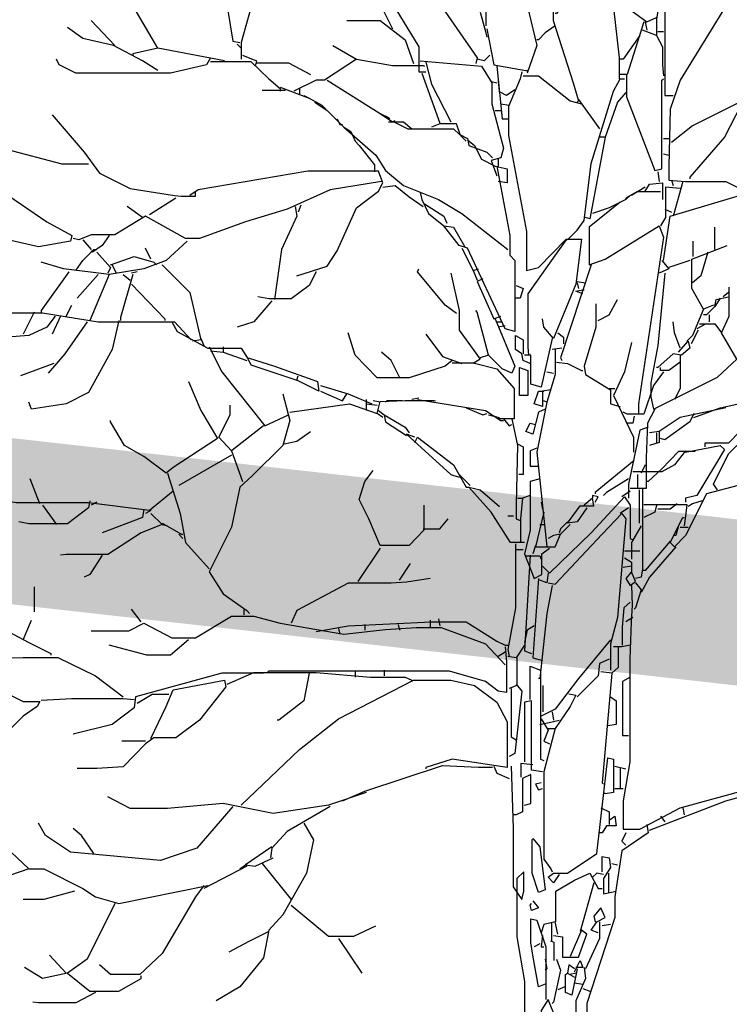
# Model space of a CAD drawing. Header units: metres. Extents: x 173015 to 189682, y 346605 to 348504.
# Tile 90 of 212: x 188894.24 to 188898.54, y 348003.78 to 348009.74. Entities that reach past the tile are written whole.
import ezdxf

# ---------------------------------------------------------------- set-up
doc = ezdxf.new("R2010")
doc.units = ezdxf.units.M
doc.header["$PDMODE"] = 35
doc.header["$PDSIZE"] = 0.075
for name, color, linetype, lineweight in [('B-ME-GR-BOOM-SD', 252, 'Continuous', 25), ('X-XX-AL-DETAIL1-M-B', 252, 'Continuous', 18), ('X-XX-AL-HULPGEOMETRIE-G', 50, 'Continuous', 25)]:
    doc.layers.add(name, color=color, linetype=linetype, lineweight=lineweight)
doc.styles.add('NLCS-ISO-M100-T25', font='NLCS-ISO.ttf', dxfattribs={"height": 0.25})
doc.dimstyles.new('NLCS-M100-T25-PIJL_L3_H2', dxfattribs={"dimscale": 0.1, "dimtxt": 2.5, "dimasz": 2.5, "dimexe": 2, "dimexo": 2, "dimgap": 0.7, "dimtad": 1, "dimdec": 3, "dimzin": 0, "dimdsep": 46, "dimtxsty": 'NLCS-ISO-M100-T25', "dimcen": 0, "dimdle": 2, "dimclrd": 256, "dimclre": 256, "dimclrt": 256, "dimazin": 0, "dimtfac": 1, "dimtdec": 3, "dimtofl": 0, "dimtmove": 0, "dimatfit": 3, "dimfxl": 2, "dimfxlon": 1, "dimtfillclr": 256, "dimtolj": 1, "dimtzin": 0, "dimlwd": -1, "dimlwe": -1, "dimarcsym": 0})

# ---------------------------------------------------------------- blocks, each defined once
blk = doc.blocks.new('*D78')
at = {"layer": 'Defpoints', "color": 0, "transparency": 16777216}
for p in [(188884.6115, 348012.2689), (188884.6115, 347996.2578), (188897.4415, 347996.2578)]:
    blk.add_point(p, dxfattribs=at)
at = {"layer": 'X-XX-AL-DETAIL1-M-B', "transparency": 16777216}
for p, q in [((188884.6115, 348012.0689), (188884.6115, 348012.4689)), ((188897.4415, 348012.0689), (188897.4415, 348012.4689)), ((188897.1915, 348012.2689), (188884.8615, 348012.2689))]:
    blk.add_line(p, q, dxfattribs=at)
for points in [[(188884.8615, 348012.3106), (188884.8615, 348012.2272), (188884.6115, 348012.2689)], [(188897.1915, 348012.3106), (188897.1915, 348012.2272), (188897.4415, 348012.2689)]]:
    blk.add_solid(points, dxfattribs=at)
at = {"layer": 'X-XX-AL-DETAIL1-M-B', "transparency": 16777216, "insert": (188891.0265, 348012.5014), "char_height": 0.25, "attachment_point": 5, "style": 'NLCS-ISO-M100-T25'}
blk.add_mtext('\\A1;Ruigte', dxfattribs=at)
blk = doc.blocks.new('*D79')
at = {"layer": 'Defpoints', "color": 0, "transparency": 16777216}
for p in [(188897.4415, 348012.2689), (188897.4415, 347996.2578), (188915.1015, 347996.2578)]:
    blk.add_point(p, dxfattribs=at)
at = {"layer": 'X-XX-AL-DETAIL1-M-B', "transparency": 16777216}
for p, q in [((188897.4415, 348012.0689), (188897.4415, 348012.4689)), ((188915.1015, 348012.0689), (188915.1015, 348012.4689)), ((188914.8515, 348012.2689), (188897.6915, 348012.2689))]:
    blk.add_line(p, q, dxfattribs=at)
for points in [[(188897.6915, 348012.3106), (188897.6915, 348012.2272), (188897.4415, 348012.2689)], [(188914.8515, 348012.3106), (188914.8515, 348012.2272), (188915.1015, 348012.2689)]]:
    blk.add_solid(points, dxfattribs=at)
at = {"layer": 'X-XX-AL-DETAIL1-M-B', "transparency": 16777216, "insert": (188906.2715, 348012.4639), "char_height": 0.25, "attachment_point": 5, "style": 'NLCS-ISO-M100-T25'}
blk.add_mtext('\\A1;Bos', dxfattribs=at)
blk = doc.blocks.new('SGR-BOOM_S02_D_ZIJ-D')
at = {"flags": 128}
for points in [[(0.0673, 9.5091), (-0.0589, 9.2317), (-0.0925, 9.0299), (-0.0589, 8.8281), (-0.0084, 8.6179), (-0.0673, 8.4498)], [(0.7567, 9.4923), (0.7567, 9.0299), (0.7147, 8.7777), (0.7147, 8.6768), (0.6306, 8.7104)], [(-1.7404, 9.3746), (-1.711, 9.2653), (-1.711, 8.9542), (-1.7992, 8.6347), (-1.7992, 8.5338)], [(-0.3153, 8.7356), (-0.3153, 9.0719), (-0.1766, 9.383), (0.3027, 9.1224), (0.3195, 9.0804)], [(-0.7945, 9.2485), (-0.7945, 9.156), (-0.3699, 8.5423), (-0.3783, 8.5086)], [(-1.9422, 9.2149), (-1.8497, 8.6431), (-1.8077, 8.6347)], [(0.7651, 9.1897), (0.7651, 8.5927), (0.7651, 8.3152), (0.8156, 8.3152)], [(0.4919, 8.4161), (0.4919, 8.5423), (0.4456, 8.9542), (0.3111, 9.0804), (0.1093, 8.8113), (0.1009, 8.8113)], [(-1.0762, 9.0215), (-0.9753, 8.9542), (-0.9669, 8.887), (-0.8828, 8.7188)], [(0.0799, 9.0551), (0.0904, 8.9122), (0.0904, 8.7693), (0.2102, 8.3909), (0.2438, 8.2816), (0.2354, 8.2732)], [(1.3032, 8.3489), (1.3032, 8.6179), (1.3368, 8.8113), (1.2528, 8.9879), (1.1434, 8.8702), (0.8576, 8.4077), (0.7987, 8.2312), (0.7903, 7.8865), (0.7903, 7.8024), (0.8912, 7.794), (1.135, 7.794), (1.2528, 7.7351), (1.2528, 7.7267)], [(-0.908, 8.9122), (-0.7231, 8.6095), (-0.7231, 8.4582), (-0.681, 8.4582)], [(0.4624, 8.9038), (0.6558, 8.7609), (0.7147, 8.7861)], [(-2.3037, 8.6011), (-2.4467, 8.8449), (-2.4719, 8.8702)], [(-2.5643, 8.6179), (-2.7073, 8.7693)], [(-1.1603, 8.7693), (-0.9585, 8.7693), (-0.8071, 8.6516), (-0.7567, 8.5086)], [(-0.3531, 8.8197), (-0.3195, 8.702), (-0.3111, 8.6684)], [(-2.3037, 8.4666), (-2.3962, 8.5254), (-2.5728, 8.6179), (-2.7577, 8.66), (-2.8502, 8.7272)], [(-0.3111, 8.7188), (-0.269, 8.5002), (-0.0757, 8.4666), (-0.0673, 8.4666)], [(0.1009, 8.7356), (0.042, 8.6936), (0, 8.6516), (-0.0084, 8.6516)], [(0.639, 8.7609), (0.5381, 8.4414), (0.4961, 8.4414)], [(0.6474, 8.7609), (0.6558, 8.7104)], [(0.6138, 8.6768), (0.5129, 8.5338), (0.4961, 8.5338)], [(0.7147, 8.6768), (0.7525, 8.6095), (0.7525, 8.5002), (0.7567, 8.433)], [(0.7231, 8.702), (0.7567, 8.702)], [(-1.9001, 8.5254), (-2.3037, 8.6011), (-2.4551, 8.5675), (-2.4551, 8.5591)], [(-1.8245, 8.6263), (-1.7992, 8.6011)], [(-1.2443, 8.6179), (-1.1014, 8.5338), (-1.2948, 8.4077), (-1.3452, 8.4077), (-1.4798, 8.3405)], [(-1.9842, 8.5423), (-2.0095, 8.5002), (-2.2281, 8.4498), (-2.7998, 8.4498), (-2.9007, 8.5002), (-2.9175, 8.5338)], [(-1.7908, 8.5591), (-1.7068, 8.5254), (-1.7152, 8.4918)], [(-1.1014, 8.5338), (-0.8828, 8.496), (-0.6978, 8.496), (-0.6894, 8.4918)], [(-0.7147, 8.5254), (-0.3447, 8.4918), (-0.2817, 8.3909), (-0.2817, 8.2648), (-0.2102, 7.9958), (-0.227, 7.9369), (-0.2859, 7.9201), (-0.2522, 7.8276)], [(-0.2943, 8.5591), (-0.3279, 8.5254), (-0.3699, 8.5338)], [(-1.9842, 8.5212), (-1.7404, 8.5212), (-1.6311, 8.4161), (-1.5638, 8.3573), (-1.5638, 8.3405)], [(-1.7068, 8.5128), (-1.5134, 8.5128), (-1.3789, 8.4414)], [(-0.681, 8.517), (-0.6474, 8.3825), (-0.5297, 8.1555)], [(-0.2522, 8.4918), (-0.2186, 8.1723), (-0.185, 8.1723)], [(-1.278, 8.4077), (-0.9585, 8.2059), (-0.908, 8.1807), (-0.8996, 8.1723)], [(-0.7062, 8.4498), (-0.597, 8.1471)], [(-0.1009, 8.4582), (-0.1093, 8.4161), (-0.1808, 8.248), (-0.1808, 8.0714), (-0.0715, 7.4913), (-0.0715, 7.2559), (0, 7.2727), (0.1681, 7.445), (0.2606, 7.445), (0.227, 7.1718), (0.0925, 6.8439), (0.0336, 6.9112), (0.0252, 6.9616)], [(-0.0925, 8.433), (0, 8.433), (0.1934, 8.2816), (0.2606, 8.2648)], [(0.1766, 7.4408), (0.2354, 7.4997), (0.2774, 7.5586), (0.3195, 7.9033), (0.454, 8.3405), (0.4961, 8.4161), (0.5213, 8.4161)], [(0.5339, 8.4414), (0.5339, 8.3068), (0.7062, 7.8612), (0.7483, 7.8696), (0.7483, 8.4077), (0.7567, 8.4161)], [(-1.5638, 8.3657), (-1.3873, 8.2984), (-1.3116, 8.2564), (-1.2864, 8.2312)], [(-1.4461, 8.3573), (-1.4461, 8.3237)], [(-0.2859, 8.3993), (-0.2522, 8.3909)], [(-0.2438, 8.3993), (-0.2354, 8.3237)], [(-0.1429, 8.3489), (-0.1934, 8.3152), (-0.227, 8.3321)], [(1.3789, 8.3741), (1.2612, 8.3237), (1.1266, 8.063), (0.9164, 7.8192), (0.9164, 7.8108)], [(-1.5302, 8.3447), (-1.6731, 8.3447)], [(-1.4209, 8.3152), (-1.3873, 8.2984)], [(0.2438, 8.29), (0.3699, 8.1135)], [(0.5297, 8.3321), (0.4792, 8.2732), (0.4036, 8.063), (0.3699, 8.063)], [(-1.3537, 8.2732), (-1.278, 8.2228), (-1.1771, 8.1219), (-0.9837, 7.9537), (-0.9248, 7.8612), (-0.8156, 7.7687), (-0.6054, 7.6847), (-0.4624, 7.6006), (-0.185, 7.382)], [(-0.227, 8.2648), (-0.1766, 8.2564)], [(1.2359, 8.2816), (0.9333, 8.1303), (0.8071, 8.0294)], [(-2.9427, 8.1975), (-2.7493, 7.9705), (-2.6568, 7.8444), (-2.4719, 7.7519), (-2.2028, 7.7099), (-2.1608, 7.7057), (-2.0767, 7.7057), (-2.0767, 7.7351)], [(-1.2191, 8.1723), (-1.2023, 8.1387), (-1.1855, 8.1387)], [(-0.9585, 8.2059), (-0.8828, 8.1555), (-0.866, 8.1639)], [(-0.2606, 8.2228), (-0.227, 8.2228)], [(-1.1771, 8.1219), (-1.135, 8.0966), (-1.1098, 8.0378), (-1.0846, 8.0126), (-0.9921, 7.8949), (-0.9921, 7.8528)], [(-0.908, 8.1555), (-0.8156, 8.1555), (-0.7651, 8.1135)], [(-0.8744, 8.1555), (-0.7903, 8.1135), (-0.5129, 8.1135), (-0.4792, 8.0798), (-0.4288, 8.0546), (-0.4204, 8.0126), (-0.3111, 7.9705), (-0.2774, 7.9369)], [(-0.4372, 8.0378), (-0.4708, 8.0714), (-0.4961, 8.1429), (-0.597, 8.1429), (-0.6474, 8.1219)], [(-4.0946, 8.0798), (-4.0273, 7.9621), (-3.8339, 7.8108), (-3.6237, 7.7898), (-3.3295, 7.7898), (-2.9763, 7.5501), (-2.825, 7.4661), (-2.8334, 7.4324), (-3.0268, 7.3988), (-3.2118, 7.4408)], [(0.4036, 8.063), (0.3111, 7.567), (0.2859, 7.5754)], [(0.7567, 8.0546), (0.7987, 8.0546)], [(-0.4288, 8.0462), (-0.3868, 8.0126), (-0.3447, 7.9285), (-0.2606, 7.8865), (-0.1892, 7.8696), (-0.1892, 7.7856), (-0.2438, 7.794)], [(-2.7241, 7.8991), (-2.8839, 7.8991), (-3.2202, 7.9873)], [(-0.2438, 7.9285), (-0.2438, 7.8865)], [(0.7567, 7.9621), (0.7903, 7.9537)], [(-0.2522, 7.8865), (-0.1724, 7.4661), (-0.1724, 7.3484), (-0.1429, 7.3147), (-0.1429, 6.8859), (-0.2018, 6.9027), (-0.4288, 7.3904), (-0.4792, 7.4072), (-0.5717, 7.5249)], [(-1.4629, 7.2222), (-1.278, 7.2811), (-1.2191, 7.3736), (-1.1014, 7.6342), (-0.9669, 7.7351), (-0.9417, 7.7856), (-0.9669, 7.857), (-1.3957, 7.857), (-2.0599, 7.7435), (-2.1103, 7.7099)], [(0.7231, 7.8528), (0.7315, 7.794)], [(-0.9501, 7.794), (-1.2612, 7.7435), (-1.5218, 7.6258), (-1.774, 7.5501), (-2.0515, 7.4493), (-2.1356, 7.4493), (-2.3794, 7.5838), (-2.5643, 7.4703), (-2.7073, 7.4703), (-2.783, 7.4408), (-2.8166, 7.4493)], [(-0.9417, 7.7603), (-0.866, 7.7687), (-0.7819, 7.7015), (-0.6978, 7.6426)], [(0.6474, 7.7603), (0.5633, 7.7099)], [(0.6474, 7.7351), (0.6726, 7.7772), (0.7525, 7.7856), (0.7525, 7.6847)], [(0.8576, 7.7519), (0.7693, 7.7603), (0.7693, 7.5754), (0.7399, 7.5249)], [(0.8071, 7.8024), (0.8156, 7.7687)], [(0.8744, 7.794), (0.8156, 7.5838)], [(-2.1944, 7.6931), (-2.3542, 7.5922)], [(-0.7147, 7.7267), (-0.7062, 7.6847), (-0.6642, 7.6006), (-0.5717, 7.5249), (-0.5129, 7.5165), (-0.4456, 7.3988)], [(0.5549, 7.7099), (0.5297, 7.6847), (0.4288, 7.6342), (0.3279, 7.6006)], [(0.7399, 7.7309), (0.597, 7.7309), (0.5297, 7.6931), (0.5297, 7.6847)], [(0.7567, 7.3147), (0.7987, 7.5838), (1.278, 7.7267), (1.32, 7.7099)], [(-2.3962, 7.5754), (-2.4887, 7.6426)], [(-1.4714, 7.6426), (-1.4629, 7.5838), (-1.5554, 7.382), (-1.5975, 7.0793)], [(-1.4377, 7.651), (-1.4545, 7.609)], [(-0.6894, 7.6594), (-0.5717, 7.5838), (-0.5549, 7.5417)], [(0.4961, 7.6679), (0.3069, 7.5165), (0.3069, 7.2895), (0.4036, 7.3231), (0.7315, 7.5249), (0.7567, 7.4577), (0.6054, 6.4487), (0.6054, 6.3899)], [(0.7651, 7.6258), (0.8071, 7.609)], [(1.0678, 7.382), (1.0678, 7.5165)], [(-2.598, 7.4661), (-2.64, 7.4072), (-2.6989, 7.3652), (-2.7073, 7.3736)], [(-2.1272, 7.4324), (-2.2533, 7.3147), (-2.3878, 7.2643), (-2.598, 7.2307), (-2.8755, 7.2643), (-3.01, 7.3063)], [(-2.7577, 7.4408), (-2.7073, 7.382)], [(0.1681, 7.4408), (0.1261, 7.382), (-0.0631, 7.1129), (-0.0631, 6.7934), (-0.0589, 6.743)], [(1.0594, 7.0457), (1.0005, 7.0205), (0.9291, 7.1466), (0.9291, 7.3231), (1.1434, 7.4072)], [(0.9375, 7.34), (0.9375, 7.4324)], [(-2.7998, 7.2559), (-2.7577, 7.3147), (-2.6905, 7.382), (-2.6737, 7.382)], [(-2.6737, 7.3652), (-2.5896, 7.2727), (-2.6064, 7.2391)], [(-2.5896, 7.2895), (-2.4467, 7.34), (-2.3289, 7.3063), (-2.3121, 7.2895)], [(-2.3458, 7.3231), (-2.3794, 7.3904)], [(-0.4624, 7.3904), (-0.3952, 7.2559), (-0.3615, 7.2643)], [(1.0257, 7.3652), (0.9837, 7.2222), (0.9333, 7.1802)], [(-2.5812, 7.2895), (-2.5559, 7.2391)], [(-2.2785, 7.2895), (-2.1103, 7.1214), (-2.0431, 6.8355), (-2.0935, 6.8271)], [(0.3195, 7.2895), (0.1345, 6.7262), (0.1429, 6.7094)], [(0.7483, 7.3147), (0.7903, 7.2643), (0.7315, 7.2391)], [(0.9164, 7.3147), (0.7903, 7.2727)], [(-2.8418, 7.2475), (-3.01, 7.012), (-3.01, 7.0036)], [(-2.6652, 7.2307), (-2.7914, 7.0877)], [(-2.598, 7.2307), (-2.7157, 6.9532)], [(-2.4551, 7.2307), (-2.5307, 6.97), (-2.5307, 6.9532)], [(-2.5139, 7.2307), (-2.4719, 7.197)], [(-2.4298, 7.2475), (-2.4635, 7.2391)], [(-1.3452, 7.2475), (-1.3873, 7.1634), (-1.4966, 7.0835), (-1.6311, 7.0835), (-1.6984, 7.0961)], [(-0.4961, 6.9952), (-0.5633, 7.0457), (-0.7315, 7.2475), (-0.7231, 7.2643)], [(-0.5297, 7.2391), (-0.4792, 7.012), (-0.4792, 6.8943), (-0.3531, 6.7178), (-0.3952, 6.6926)], [(-0.3952, 7.2559), (-0.3699, 7.197)], [(0.7651, 7.2391), (0.7231, 6.8019), (0.681, 6.5748), (0.681, 6.4908), (0.6978, 6.4151), (1.0846, 6.6085), (1.2023, 6.7178), (1.1098, 6.8775), (1.1561, 6.9784), (1.1561, 7.155)], [(-2.4635, 7.1718), (-2.2617, 6.9616), (-2.2617, 6.9532)], [(-0.3363, 7.2054), (-0.3699, 7.1886), (-0.269, 6.9616), (-0.227, 6.9784)], [(-0.1345, 7.1634), (-0.0925, 7.1466), (-0.1093, 7.0877), (-0.1429, 7.0877)], [(0.2354, 7.1886), (0.2859, 7.1802)], [(0.2354, 7.1802), (0.2438, 7.1466)], [(-3.506, 7.1129), (-3.3715, 6.9994), (-3.0016, 6.9994), (-2.6652, 6.9448), (-2.2028, 6.9448), (-2.1019, 6.8355)], [(0.269, 7.1129), (0.227, 7.1298), (0.269, 7.1382), (0.2774, 7.1382)], [(1.1014, 7.0877), (1.0678, 7.0373), (1.0762, 7.0793), (1.1519, 7.0961)], [(1.1519, 7.1214), (1.1182, 7.0961)], [(-2.8586, 6.9784), (-2.825, 7.0457)], [(-1.6143, 7.0709), (-1.7236, 6.9448), (-1.8245, 6.9112)], [(0.3489, 7.0541), (0.3489, 6.9112), (0.2774, 6.6757), (0.2859, 6.6253), (0.4372, 6.5328), (0.4372, 6.4487), (0.4961, 6.4319)], [(0.3615, 6.9532), (0.4288, 6.9868), (0.4792, 7.0793)], [(1.0678, 7.0373), (1.0173, 6.9868), (1.0005, 6.9868)], [(-2.9259, 6.9784), (-2.9763, 6.9112), (-3.0856, 6.8607), (-3.4219, 6.8355), (-3.5565, 6.8355), (-3.7078, 6.8775)], [(-3.052, 7.0036), (-3.1193, 6.8691)], [(-2.8923, 6.9784), (-2.9427, 6.8691)], [(-0.2606, 6.9616), (-0.1429, 6.6757), (-0.1597, 6.6337), (-0.2186, 6.6589), (-0.3027, 6.743), (-0.3699, 7.0036), (-0.3783, 7.012)], [(1.0005, 7.0205), (0.9333, 6.8607), (0.8996, 6.8271)], [(1.0341, 6.9868), (1.0341, 6.9448)], [(-2.5391, 6.9532), (-2.5812, 6.7766), (-2.7241, 6.516), (-2.8586, 6.4487), (-3.0688, 6.4151), (-3.0856, 6.4571)], [(-2.7325, 6.9448), (-2.867, 6.7514), (-2.9679, 6.6337)], [(-2.2196, 6.9448), (-2.186, 6.8859), (-2.001, 6.785), (-1.7992, 6.785), (-1.7572, 6.7178), (-1.7404, 6.6841), (-1.4629, 6.5917), (-1.4545, 6.6169)], [(-0.2522, 6.9448), (-0.2186, 6.9448)], [(-0.2018, 6.9196), (-0.2438, 6.9112)], [(0.8576, 6.785), (0.824, 6.8775), (0.8156, 6.9448)], [(1.0089, 6.928), (0.9585, 6.9027)], [(0.9753, 6.9322), (1.0678, 6.9322), (1.1098, 6.8775)], [(-0.5213, 6.7094), (-0.5633, 6.6757), (-0.7819, 6.6043), (-0.9753, 6.6043), (-1.1098, 6.743), (-1.1519, 6.8775)], [(-0.681, 6.8691), (-0.5801, 6.7346), (-0.4624, 6.6926)], [(-0.0504, 6.6926), (-0.0925, 6.7094), (-0.1009, 6.7514), (-0.1387, 6.7766), (-0.1387, 6.8607), (-0.0925, 6.8355), (-0.0925, 6.7514)], [(0.1177, 6.8775), (0.1513, 6.8523), (0.1513, 6.8103)], [(0.9669, 6.8943), (0.9248, 6.8103)], [(0.9417, 6.3647), (1.1014, 6.4235), (1.3284, 6.474), (1.4041, 6.6085), (1.5302, 6.8859), (1.5638, 6.8859)], [(-2.0431, 6.8439), (-2.0263, 6.8019)], [(0.0841, 6.8439), (0.0168, 6.5496), (-0.0462, 6.5664), (-0.0462, 6.743), (-0.0841, 6.743)], [(0.5633, 6.8187), (0.5213, 6.6421), (0.454, 6.4992), (0.4792, 6.4487), (0.5759, 6.2469), (0.5759, 6.1545)], [(0.8492, 6.7598), (0.908, 6.8271), (0.9164, 6.785), (0.866, 6.743), (0.8156, 6.7514), (0.7231, 6.6673), (0.7147, 6.6673)], [(-1.9926, 6.7934), (-1.917, 6.6421), (-1.6563, 6.3142), (-1.5134, 6.3815)], [(-1.9842, 6.7682), (-1.9086, 6.7598), (-1.7656, 6.7094)], [(-1.9086, 6.7934), (-1.9086, 6.7598)], [(-0.8408, 6.6085), (-0.8912, 6.7094), (-0.9501, 6.7598)], [(-0.3027, 6.743), (-0.3531, 6.7262)], [(0.1009, 6.7766), (0.1009, 6.6253), (0.0504, 6.4571), (0.0336, 6.4655)], [(0.1429, 6.785), (0.0841, 6.7766)], [(0.8576, 6.743), (0.8576, 6.5412), (0.824, 6.474)], [(-2.9343, 6.6926), (-3.1361, 6.6169)], [(-1.7572, 6.7262), (-1.5975, 6.6757), (-1.3368, 6.5833), (-1.3284, 6.5244), (-1.4629, 6.5917)], [(-0.5213, 6.6968), (-0.3952, 6.6968), (-0.2522, 6.6589), (-0.1471, 6.5412), (-0.1471, 6.3562), (-0.2438, 6.3562)], [(0.1093, 6.701), (0.1766, 6.6926), (0.2606, 6.6505), (0.269, 6.6505)], [(0.8576, 6.701), (0.7903, 6.6505), (0.7399, 6.6505), (0.7399, 6.6673)], [(-0.1135, 6.6673), (-0.0631, 6.6505), (-0.0631, 6.4992), (-0.1135, 6.4992), (-0.1135, 6.6673)], [(0.0504, 6.6421), (0.0925, 6.6337)], [(0.7567, 6.6421), (0.6978, 6.558), (0.639, 6.3857), (0.5381, 6.3857), (0.5129, 6.3983)], [(-2.1188, 6.5833), (-2.0431, 6.4067), (-1.9422, 6.2385), (-2.2112, 6.062), (-2.2533, 6.0283), (-2.3878, 6.1292), (-2.5055, 6.1965), (-2.5896, 6.3394), (-2.5896, 6.3478)], [(-1.32, 6.558), (-1.1519, 6.5076), (-1.0089, 6.4487)], [(-1.547, 6.5076), (-1.505, 6.3478), (-1.547, 6.1965), (-1.732, 6.0115), (-1.8077, 5.9443), (-1.8581, 5.7004), (-1.9926, 5.4314), (-1.9086, 5.2969), (-1.7656, 5.196), (-1.7488, 5.1792)], [(-1.32, 6.5244), (-1.1855, 6.4655), (-1.1603, 6.5076)], [(0.0757, 6.5328), (0.0252, 6.5244), (0.0252, 6.4319), (-0.0252, 6.4487), (0, 6.5244), (0.0336, 6.5244)], [(0.4288, 6.5412), (0.4624, 6.5412)], [(-1.6647, 6.3142), (-1.8581, 6.1629), (-1.9338, 6.2469), (-1.8665, 6.3815), (-1.8665, 6.4403)], [(-1.505, 6.3983), (-1.1434, 6.4487), (-0.9753, 6.3899)], [(-1.0426, 6.474), (-1.0426, 6.4067)], [(-1.0426, 6.4487), (-0.9753, 6.4403)], [(-0.9585, 6.4571), (-1.0005, 6.4655)], [(-0.9417, 6.3647), (-0.9753, 6.3899), (-0.9585, 6.4613), (-0.8071, 6.4676), (-0.6306, 6.4676), (-0.6222, 6.4655)], [(-0.824, 6.4655), (-0.9164, 6.4655), (-0.9248, 6.4571)], [(-0.7231, 6.4824), (-0.7651, 6.474)], [(-0.7315, 6.474), (-0.3195, 6.4067), (-0.227, 6.3478), (-0.2102, 6.3478)], [(0.0504, 6.4571), (-0.0084, 6.1545), (0.0504, 5.5827)], [(-0.9669, 6.4067), (-0.9333, 6.3815), (-0.9248, 6.3394), (-0.7987, 6.2554)], [(-0.9333, 6.3815), (-0.8071, 6.3058), (-0.7819, 6.2722)], [(-0.4372, 6.4235), (-0.3363, 6.3815), (-0.3111, 6.3899)], [(-0.3027, 6.3815), (-0.2354, 6.3647)], [(0.042, 6.4151), (0, 6.3983), (-0.0336, 6.2638), (-0.0757, 6.2806), (-0.0504, 6.331), (-0.0168, 6.3226)], [(0.7062, 6.4151), (0.66, 6.331), (0.6537, 6.1208), (0.6537, 5.9359), (0.5549, 5.9359)], [(1.135, 6.4235), (0.8576, 6.3647), (0.7315, 6.2806), (0.7315, 6.2133), (0.6726, 6.1965)], [(0.9417, 6.3899), (0.9164, 6.3394), (0.7651, 6.2301), (0.7399, 6.2385)], [(-0.2102, 6.3562), (-0.1766, 6.3142), (-0.1597, 6.3226)], [(-0.1597, 6.3562), (-0.1261, 6.1965), (-0.1345, 5.8434), (-0.1345, 5.7509), (-0.1093, 5.7425)], [(0.5801, 6.3731), (0.5717, 6.331), (0.5381, 6.331)], [(-1.5386, 6.2049), (-1.4629, 6.2217), (-1.3789, 6.2806)], [(-0.7483, 6.2469), (-0.7987, 6.2638), (-0.5297, 6.0199), (-0.4792, 6.0031)], [(0.6642, 6.3058), (0.6138, 6.289), (0.5465, 5.9611), (0.5465, 5.877)], [(0.7315, 6.2806), (0.6726, 6.2722)], [(0.7147, 6.2722), (0.7147, 6.2133)], [(1.2191, 6.1965), (1.2191, 6.2806), (1.1519, 6.2091), (1.0089, 6.2091), (1.0089, 6.1881)], [(-0.7483, 6.2133), (-0.7315, 6.2469), (-0.5129, 6.0788), (-0.4372, 5.9443), (-0.4204, 5.9443)], [(-0.1261, 6.2049), (-0.0925, 6.1881), (-0.0925, 6.0199), (-0.1177, 6.0199)], [(-1.8581, 6.1629), (-1.7908, 5.9779)], [(-0.0084, 6.1797), (-0.0504, 6.1629), (-0.0504, 6.0704), (0, 6.0704)], [(0.8912, 6.1629), (0.824, 6.0788), (0.7483, 6.0368), (0.5717, 6.0368)], [(0.9501, 6.1587), (0.8492, 6.1587), (0.7483, 6.0536), (0.6642, 5.9779), (0.6558, 5.9779)], [(0.8912, 6.1545), (1.1014, 6.1965), (1.1266, 6.1713), (0.9585, 5.8938), (0.8912, 5.877), (0.8912, 5.8518)], [(1.0846, 5.9275), (1.0594, 5.9611), (1.1519, 6.1461), (1.2023, 6.1965), (1.278, 6.1881), (1.6059, 6.0536), (1.8413, 5.9106), (1.9842, 5.8602), (2.3373, 5.7004), (2.5307, 5.6458), (2.6652, 5.6458), (3.01, 5.7761), (3.1193, 5.7341), (3.237, 5.7677), (3.2706, 5.8013)], [(-1.8581, 6.1376), (-2.1776, 5.9527)], [(0.5801, 6.104), (0.3447, 5.9106), (0.3447, 5.9022)], [(-2.2449, 6.0283), (-2.1692, 5.7845), (-2.1356, 5.608), (-1.9926, 5.4482)], [(-0.6936, 5.835), (-0.6936, 5.6836), (-0.7819, 5.5911), (-0.9585, 5.5911), (-1.0257, 5.7509), (-1.0846, 5.8686), (-1.051, 5.9779), (-1.0005, 6.0452)], [(0.6474, 6.0788), (0.6222, 6.0283)], [(-2.2112, 5.919), (-2.3542, 5.8013), (-2.7241, 5.8476), (-3.1613, 5.8476), (-3.5397, 5.9106), (-3.6237, 5.9695)], [(-3.0184, 5.8434), (-3.0772, 5.9947)], [(-0.4792, 6.0199), (-0.412, 5.9527)], [(0.0084, 5.9947), (-0.0504, 5.9779), (-0.0504, 5.6836), (-0.0841, 5.5407), (-0.0252, 5.3894), (0.021, 5.4146), (0.021, 5.5407), (0.0673, 5.5743)], [(0.5465, 5.9947), (0.412, 5.9106), (0.3952, 5.8938)], [(0.6011, 6.0199), (0.6011, 5.9359)], [(-0.0841, 5.608), (-0.1681, 5.608), (-0.2859, 5.7929), (-0.4204, 5.9443), (-0.3531, 5.9275), (-0.2354, 5.8266)], [(0.5549, 5.919), (0.5045, 5.8854)], [(0.6306, 5.9359), (0.6306, 5.4482), (0.6222, 5.3978), (0.5886, 5.3894)], [(0.6096, 5.9275), (0.6096, 5.7257)], [(1.2107, 5.9527), (1.0173, 5.9022), (0.8912, 5.65), (0.824, 5.5827), (0.7987, 5.608), (0.8744, 5.7593), (0.8828, 5.7593)], [(-2.7157, 5.8602), (-2.7241, 5.8182), (-2.8502, 5.7215), (-3.0856, 5.7215), (-3.1445, 5.7341)], [(-2.6737, 5.8518), (-2.7073, 5.835)], [(-0.1261, 5.877), (-0.0925, 5.877)], [(-0.0504, 5.8938), (-0.0967, 5.877), (-0.1072, 5.7509), (-0.1072, 5.608)], [(0.0168, 5.8518), (0.0252, 5.8097)], [(0.0252, 5.465), (0.0673, 5.423), (0.3195, 5.6668), (0.5213, 5.8854), (0.5549, 5.835), (0.5549, 5.6332), (0.5717, 5.6248)], [(0.2943, 5.8182), (0.2354, 5.7341), (0.1766, 5.7257), (0.2522, 5.8308), (0.3363, 5.8308), (0.3279, 5.877), (0.2774, 5.835), (0.2774, 5.8266)], [(0.3447, 5.8518), (0.3615, 5.8854), (0.3279, 5.8938), (0.3279, 5.877)], [(0.8408, 5.8434), (0.7987, 5.8097), (0.7231, 5.8097)], [(0.9921, 5.8602), (0.9333, 5.8434), (0.908, 5.8266)], [(-3.0016, 5.835), (-2.9175, 5.7173)], [(-2.3458, 5.7845), (-2.2785, 5.7173), (-2.4046, 5.6668), (-2.6064, 5.5365), (-2.8586, 5.5365), (-2.8923, 5.5323)], [(-2.3878, 5.8097), (-2.3962, 5.7593), (-2.64, 5.6668)], [(-2.3458, 5.8013), (-2.3794, 5.7845)], [(0.0336, 5.7929), (-0.0168, 5.5827), (0.1009, 5.5827), (0.1345, 5.6584)], [(0.0589, 5.3641), (0.1009, 5.3557), (0.3868, 5.6584), (0.5045, 5.7845), (0.5297, 5.7509), (0.4792, 5.1539), (0.4372, 4.9942), (0.4372, 4.8344)], [(0.5465, 5.8182), (0.4961, 5.7845)], [(0.639, 5.8392), (0.8996, 5.8392), (0.8912, 5.7677), (0.8828, 5.7088)], [(0.7147, 5.835), (0.7062, 5.7929), (0.639, 5.7593)], [(-2.2785, 5.7257), (-2.1608, 5.6584), (-2.1524, 5.6584)], [(-0.6978, 5.692), (-0.597, 5.692), (-0.5465, 5.7509)], [(-0.1513, 5.7677), (-0.185, 5.7677)], [(0.1766, 5.7341), (0.1345, 5.692), (0.1261, 5.6668)], [(-2.2785, 5.7173), (-2.2449, 5.7088)], [(0.0084, 5.7173), (0.042, 5.7173)], [(0.1934, 5.7173), (0.1345, 5.6584), (0.0925, 5.65), (0.0589, 5.6332)], [(0.6222, 5.7088), (0.5633, 5.608), (0.5633, 5.5071)], [(0.8492, 5.7088), (0.8324, 5.65), (0.8156, 5.65)], [(0.8576, 5.7004), (0.908, 5.7004)], [(-2.1776, 5.6584), (-2.1524, 5.6332)], [(0.7987, 5.6164), (0.6474, 5.4398), (0.6306, 5.4398)], [(-0.9585, 5.5743), (-1.093, 5.3725)], [(-0.1387, 5.5995), (-0.1387, 5.2128), (-0.185, 4.9606), (-0.1766, 4.9185)], [(-0.1345, 5.5659), (-0.0925, 5.5659)], [(-0.0168, 5.5911), (-0.0336, 5.5407)], [(0.5213, 5.5575), (0.6138, 5.5575)], [(0.8324, 5.5827), (0.6726, 5.3978), (0.6222, 5.3053)], [(-2.64, 5.5323), (-2.7157, 5.4146), (-2.7493, 5.3978)], [(-0.0504, 5.5323), (-0.0841, 4.9522), (-0.042, 4.9353)], [(-0.0757, 5.5281), (0.0084, 5.5281), (0.0168, 5.5071)], [(0.5213, 5.5155), (0.5633, 5.4902), (0.5633, 5.4314)], [(-0.8408, 5.3809), (-0.7735, 5.4818)], [(0.5633, 5.465), (0.5129, 5.4566)], [(0.5633, 5.4314), (0.5297, 5.3894), (0.5549, 5.3473), (0.5886, 5.3725), (0.5633, 5.4314)], [(-0.6558, 5.3894), (-0.7987, 5.3683), (-0.8912, 5.362), (-1.1519, 5.362), (-1.4629, 5.196), (-1.4966, 5.1203)], [(0, 5.3894), (-0.0336, 4.9101), (0.0252, 4.8933)], [(0.0589, 5.423), (0.0504, 5.3641), (0.0084, 5.3809)], [(-3.4388, 5.3641), (-3.3715, 5.1539), (-3.0856, 5.0026), (-2.9511, 4.9353), (-2.9511, 4.9269)], [(-3.052, 5.3389), (-3.052, 5.1876)], [(0.0841, 5.3473), (0.0504, 5.1792), (0.0084, 4.784), (0, 4.784)], [(0.5633, 5.3473), (0.5675, 5.2296), (0.5612, 5.1287), (0.5539, 4.9017), (0.5539, 4.2795), (0.5129, 4.0441), (0.5129, 3.8718), (0.6138, 3.8718), (0.8576, 4.0021), (1.2864, 4.1198), (1.6563, 4.1997), (1.7824, 4.1997)], [(0.5886, 5.3641), (0.6222, 5.3221), (0.5886, 5.2128), (0.5801, 5.2044)], [(0.5549, 5.2464), (0.5171, 5.2128), (0.5066, 5.0951), (0.5066, 4.9858)], [(-2.4046, 5.1287), (-2.4635, 5.2044)], [(-1.7824, 5.2044), (-1.7824, 5.1708)], [(-3.1193, 5.0194), (-3.0688, 5.1371)], [(-2.7073, 5.0741), (-2.4803, 5.0741), (-2.3878, 5.1203), (-2.2196, 5.032), (-2.0767, 5.032), (-1.8581, 5.1623), (-1.7236, 5.1623), (-1.5638, 5.1203), (-1.1771, 5.053), (-0.9248, 5.0825), (-0.7399, 5.093), (-0.5886, 5.093), (-0.3195, 4.9942), (-0.2018, 4.8681)], [(-1.3452, 5.0699), (-1.1519, 5.1035), (-0.6474, 5.1287), (-0.4372, 5.1287), (-0.2522, 5.011), (-0.2018, 4.9858), (-0.185, 4.9858)], [(-0.6558, 5.1371), (-0.6558, 5.0951)], [(-0.6054, 5.1455), (-0.597, 5.1035)], [(0.5717, 5.1539), (0.5297, 5.1287)], [(-1.2107, 5.0867), (-1.2023, 5.053)], [(-1.051, 5.1119), (-1.051, 5.0783)], [(-0.8492, 5.1119), (-0.8408, 5.0783)], [(-0.0252, 5.1035), (-0.0673, 5.0783), (-0.0841, 5.0026)], [(-2.1188, 5.0194), (-2.2281, 4.9269), (-2.371, 4.9269), (-2.598, 4.9858)], [(0.4372, 5.0194), (0.2438, 4.784), (0.1009, 4.599), (0.0168, 4.557)], [(-0.2018, 4.9774), (-0.1934, 4.8849), (-0.1934, 4.6999), (-0.2438, 4.7083), (-0.3195, 4.7672), (-0.5381, 4.8302), (-1.6311, 4.8302), (-1.6395, 4.826)], [(-0.0841, 4.9858), (-0.1345, 4.9101), (-0.185, 4.9185)], [(0.4834, 4.9774), (0.4834, 4.8513), (0.4456, 4.8176), (0.3783, 4.826)], [(0.5549, 4.9858), (0.5045, 4.9774), (0.454, 4.9774)], [(-3.3631, 4.9059), (-3.1193, 4.9122), (-2.9091, 4.9122), (-2.6821, 4.8008), (-2.5139, 4.6747)], [(-0.2018, 4.9437), (-0.2438, 4.9185)], [(-0.1303, 4.9101), (-0.1303, 4.742), (-0.1766, 4.7251)], [(0.4288, 4.9017), (0.3699, 4.8765), (0.3615, 4.8008), (0.2354, 4.6747)], [(-0.9333, 4.8344), (-0.9333, 4.8008)], [(-0.0504, 4.6579), (-0.0504, 4.8597), (0.0126, 4.8344), (0.0126, 4.2964), (0.0336, 4.2879)], [(-1.6647, 4.8176), (-1.917, 4.8176), (-2.4382, 4.6747), (-2.4467, 4.6074), (-2.5812, 4.5065), (-2.8166, 4.4477)], [(-2.3458, 4.4225), (-2.2533, 4.6158), (-2.2112, 4.7167), (-1.9001, 4.7756), (-1.8917, 4.7336), (-2.0515, 4.5318), (-2.1944, 4.4267), (-2.3289, 4.4267), (-2.3794, 4.3888), (-2.5139, 4.2501), (-2.6737, 4.2396), (-2.7914, 4.2396)], [(-1.8833, 4.7504), (-1.7236, 4.8218), (-1.3452, 4.8218), (-1.0173, 4.7924), (-0.8071, 4.7924), (-0.7651, 4.7756), (-0.7651, 4.7672)], [(-1.7992, 4.0189), (-1.4461, 4.3552), (-1.2107, 4.5402), (-0.7567, 4.7756), (-0.5297, 4.7756), (-0.3868, 4.742), (-0.2522, 4.6411), (-0.1892, 4.5234), (-0.1892, 4.2459), (-0.5213, 4.2964), (-0.681, 4.2459), (-0.681, 4.2375)], [(-1.3873, 4.8176), (-1.4209, 4.6495), (-1.5722, 4.5318), (-1.5807, 4.5318)], [(-1.1098, 4.826), (-1.1098, 4.7924)], [(0.4456, 4.8176), (0.3868, 4.1534), (0.3952, 4.145)], [(0.5549, 4.7924), (0.5087, 4.7672), (0.5087, 4.4393), (0.5465, 4.4393)], [(-3.3883, 4.6873), (-3.2033, 4.6873), (-3.1193, 4.6453), (-3.0184, 4.6453), (-3.0352, 4.6158), (-3.1193, 4.557), (-3.2118, 4.4645), (-3.4135, 4.4141), (-3.5649, 4.515), (-3.733, 4.7336)], [(-0.1345, 4.7504), (-0.1009, 4.7083), (-0.1429, 4.33), (-0.1766, 4.3132)], [(-0.164, 4.7251), (-0.164, 4.4309), (-0.1345, 4.4141)], [(0.0294, 4.5822), (0.0294, 4.742)], [(-3.01, 4.6537), (-2.825, 4.6642), (-2.5139, 4.6642), (-2.4467, 4.6579)], [(-2.2365, 4.6873), (-2.3373, 4.6873), (-2.4298, 4.6327)], [(0.185, 4.6915), (0.227, 4.6831), (0.1934, 4.6158), (0.1009, 4.4813), (0.0841, 4.4141), (0.0336, 4.2207), (0.0336, 3.691), (0.0757, 3.6321), (0.0841, 3.6153)], [(0.4372, 4.6747), (0.4708, 4.6495), (0.4708, 4.5065), (0.4204, 4.4981)], [(0.0252, 4.2207), (-0.042, 4.2291), (-0.042, 4.6495), (-0.0841, 4.6411), (-0.0841, 4.599), (-0.0841, 4.2795)], [(0.0084, 4.5065), (0.0841, 4.5234), (0.1261, 4.5318)], [(0.0168, 4.5402), (0.0589, 4.4729), (0.0336, 4.4057), (0.0673, 4.3888)], [(0.0841, 4.5822), (0.0925, 4.5318)], [(0.0589, 4.4813), (0.1009, 4.4813)], [(-2.3794, 4.4057), (-2.5223, 4.4057)], [(0.1261, 3.5985), (0.0925, 3.5481), (0.0589, 3.5817), (0.0925, 3.6069), (0.1766, 3.6069), (0.3531, 3.7246), (0.4204, 4.3048), (0.454, 4.2964), (0.454, 4.0946), (0.4036, 4.0862), (0.3952, 4.0946)], [(-1.1855, 4.0441), (-1.051, 4.103), (-0.5801, 4.2585), (-0.3615, 4.248), (-0.2774, 4.248)], [(-0.269, 4.2543), (-0.2522, 4.2123), (-0.1766, 4.1786)], [(-0.164, 4.2543), (-0.1534, 3.876), (-0.1534, 3.5228), (-0.1009, 3.4472), (-0.0883, 3.4976), (-0.0883, 3.6153), (-0.1303, 3.5733), (-0.1303, 3.2202), (-0.0841, 2.9511), (-0.0841, 2.3962), (-0.0673, 2.3878)], [(-0.0336, 4.2627), (-0.1051, 4.2711), (-0.1051, 4.1871)], [(0.4624, 4.2543), (0.5297, 4.2375)], [(0.4961, 4.2459), (0.4961, 4.1198)], [(-0.0841, 4.0189), (-0.0462, 4.0273), (-0.0462, 4.2039), (-0.0967, 4.1786), (-0.0967, 3.9769), (-0.1345, 3.96), (-0.1513, 3.96)], [(0.0168, 4.1534), (-0.0168, 4.145), (0, 4.1114), (0.0252, 4.1198)], [(0.4624, 4.1198), (0.5129, 4.1198)], [(0.6726, 3.8676), (1.135, 4.0441), (1.4882, 4.1408), (1.732, 4.1513), (1.8497, 4.1513), (1.8749, 4.1366), (2.0179, 4.1366), (2.2365, 4.0273), (2.5307, 4.0609), (2.9848, 3.8676)], [(-1.0426, 4.0946), (-1.2696, 4.0189), (-1.6059, 3.9684), (-1.9086, 4.0273), (-2.2449, 3.9979), (-2.4719, 3.9979), (-2.6064, 4.0693)], [(-1.8497, 4.0105), (-2.0683, 3.7583), (-2.2869, 3.6826), (-2.8334, 3.733), (-2.9848, 3.8339), (-3.0268, 3.9096)], [(-1.2612, 4.0105), (-1.5218, 3.8591), (-1.6143, 3.7583), (-1.6227, 3.6994)], [(0.3783, 4.0021), (0.4288, 3.9769), (0.4288, 3.9012)], [(0.8744, 4.0021), (0.8828, 3.96)], [(0.4288, 3.9264), (0.4624, 3.9516), (0.4708, 3.8928), (0.412, 3.8928), (0.3868, 3.8507), (0.3699, 3.8507)], [(0.7399, 3.9516), (0.7651, 3.918)], [(-3.3715, 3.9012), (-3.0856, 3.6321), (-3.2538, 3.5733), (-3.4892, 3.5733), (-3.4976, 3.5817)], [(-2.6905, 3.7246), (-2.7661, 3.8339), (-2.8166, 3.876)], [(-1.4209, 3.9096), (-1.3621, 3.8087), (-1.4041, 3.6069), (-1.547, 3.3547), (-1.6311, 3.2622), (-1.6647, 3.094), (-1.8077, 2.9175), (-1.9506, 2.8334)], [(0.6558, 3.9012), (0.6642, 3.8507), (0.5045, 3.7414), (0.4624, 3.464), (0.4624, 3.3379), (0.2943, 2.8166), (0.2943, 2.3458), (0.2817, 2.1272), (0.2817, 1.5218), (0.227, 1.1014)], [(-0.0336, 3.8171), (0.0084, 3.7667), (0.042, 3.506), (0, 3.4892), (-0.0378, 3.6069), (-0.0378, 3.8087), (-0.0336, 3.8171)], [(0.5297, 3.8507), (0.5045, 3.8003), (0.5297, 3.7751)], [(-1.6143, 3.7667), (-1.774, 3.6574)], [(-1.8077, 3.6321), (-1.774, 3.6574), (-1.7152, 3.649), (-1.6059, 3.6994)], [(0.3868, 3.6153), (0.3868, 3.7078), (0.4288, 3.6994), (0.4372, 3.6405), (0.3952, 3.5733), (0.3952, 3.4808), (0.4708, 3.4976)], [(-1.7656, 3.649), (-2.0263, 3.5144)], [(-1.6731, 3.6658), (-1.4966, 3.4472)], [(0.4456, 3.6658), (0.4792, 3.6574)], [(-3.0856, 3.6321), (-2.9932, 3.6321), (-2.7577, 3.5144), (-2.6821, 3.464), (-2.5391, 3.4219), (-2.001, 3.5312)], [(0.1051, 3.3126), (0.1051, 3.4976), (0.2186, 3.5649), (0.3111, 3.6069), (0.3615, 3.5144), (0.3868, 3.5144)], [(0.3952, 3.5985), (0.3531, 3.6069), (0.3279, 3.5817)], [(0.4246, 3.6069), (0.4246, 3.4892)], [(-2.0263, 3.5312), (-2.0767, 3.464), (-2.2785, 3.1193), (-2.413, 2.9932), (-2.5896, 2.9932), (-2.6568, 3.052)], [(0.3363, 3.5481), (0.2522, 3.2538)], [(-2.8082, 3.4976), (-2.9932, 3.4472), (-3.1193, 3.4472)], [(-2.5643, 3.4219), (-2.7325, 3.0856), (-2.8502, 3.0016), (-3.0016, 2.9679), (-3.1109, 3.0352)], [(-1.4966, 3.4135), (-1.2696, 3.2244), (-1.1182, 3.2244), (-0.9837, 3.2874)], [(-0.0336, 3.4388), (0, 3.3967), (-0.042, 3.3799), (-0.0504, 3.4135), (-0.042, 3.4219)], [(0.3615, 3.2454), (0.3195, 3.2622), (0.3531, 3.3126), (0.4036, 3.3379), (0.3783, 3.3967), (0.3363, 3.3463), (0.3447, 3.3126)], [(0.042, 2.9343), (0, 2.9175), (-0.0336, 3.1109), (-0.0462, 3.1865), (-0.0462, 3.3295), (-0.0084, 3.3211), (0.0462, 3.1613), (0.0462, 2.8418)], [(0.1177, 3.237), (0.1009, 3.3126), (0.0336, 3.2958), (0.0168, 3.2454)], [(0.0799, 3.3042), (0.0799, 3.1949)], [(0.3699, 3.3126), (0.3699, 3.2118), (0.2859, 3.0268)], [(0.4372, 3.2958), (0.3868, 3.2874)], [(-1.6311, 3.2538), (-1.7488, 3.1949), (-1.8749, 3.1277)], [(0.0252, 3.2286), (0.0168, 3.1613), (0.0336, 3.1613)], [(0.0925, 3.2286), (0.1471, 3.2202), (0.1471, 3.0983), (0.2438, 3.0983), (0.2943, 3.237), (0.2606, 3.2622), (0.1934, 3.1025)], [(-1.2107, 3.2118), (-1.0678, 3.0016)], [(0.0084, 3.1781), (-0.0252, 3.1613)], [(0.0967, 3.0772), (0.0967, 3.1865), (0.0757, 3.1949)], [(-2.8586, 3.0016), (-2.9595, 3.1109)], [(0.042, 3.0856), (0.0504, 3.0268), (0.042, 3.0184)], [(0.1093, 3.0856), (0.1345, 3.0184), (0.0925, 2.825), (0.0841, 2.8166)], [(0.2186, 3.0268), (0.185, 3.052), (0.1766, 3.0016), (0.2186, 2.9763)], [(0.2186, 3.01), (0.2522, 3.0772), (0.269, 3.0352), (0.227, 3.0352)], [(-2.8502, 3.0016), (-2.7157, 2.8923), (-2.5391, 2.8923), (-2.4046, 2.9679), (-2.4046, 2.9847)], [(0.2354, 3.0268), (0.2018, 2.867), (0.164, 2.8839), (0.164, 2.9932), (0.1766, 3.0016)], [(0.227, 3.0016), (0.1934, 2.9932)], [(0.2774, 3.0352), (0.2859, 2.9679), (0.227, 2.8334), (0.227, 2.4719), (0.2228, 2.3373), (0.2228, 2.1356), (0.2102, 2.1356)], [(0.2186, 2.9427), (0.269, 2.9343)], [(-2.6821, 2.8839), (-2.7998, 2.8208), (-3.0268, 2.8208), (-3.0604, 2.825)], [(0.1597, 2.9175), (0.1177, 2.9007)], [(0.269, 2.9091), (0.3111, 2.8923)], [(0.1093, 2.7157), (0.0589, 2.8418), (0.0168, 2.7746), (0.0168, 2.3962), (0.0168, 1.9254), (0.0168, 1.8329), (0.0673, 1.8413)]]:
    blk.add_lwpolyline(points, dxfattribs=at)

msp = doc.modelspace()

# ---------------------------------------------------------------- linework, layer by layer
at = {"layer": 'X-XX-AL-HULPGEOMETRIE-G', "const_width": 1}
msp.add_lwpolyline([(188877.2654, 347994.9633), (188999.1896, 348014.9926), (188998.9696, 347994.9633), (188876.8771, 348008.643)], dxfattribs=at)

# ---------------------------------------------------------------- block references
at = {"layer": 'B-ME-GR-BOOM-SD'}
msp.add_blockref('SGR-BOOM_S02_D_ZIJ-D', (188897.3826, 348000.9654), dxfattribs=at)

# ---------------------------------------------------------------- dimensions: what is measured, and where the dimension line sits
at = {"layer": 'X-XX-AL-DETAIL1-M-B'}
for base, p1, p2, text, picture, middle in [((188884.6115, 348012.2689), (188897.4415, 347996.2578), (188884.6115, 347996.2578), 'Ruigte', '*D78', (188891.0265, 348012.2689)), ((188897.4415, 348012.2689), (188915.1015, 347996.2578), (188897.4415, 347996.2578), 'Bos', '*D79', (188906.2715, 348012.2689))]:
    dim = msp.add_linear_dim(base=base, p1=p1, p2=p2, text=text, dimstyle='NLCS-M100-T25-PIJL_L3_H2', dxfattribs=at)
    dim.commit()
    dim.dimension.update_dxf_attribs({"geometry": picture, "text_midpoint": middle, "dimtype": 160})

doc.saveas('drawing.dxf')
